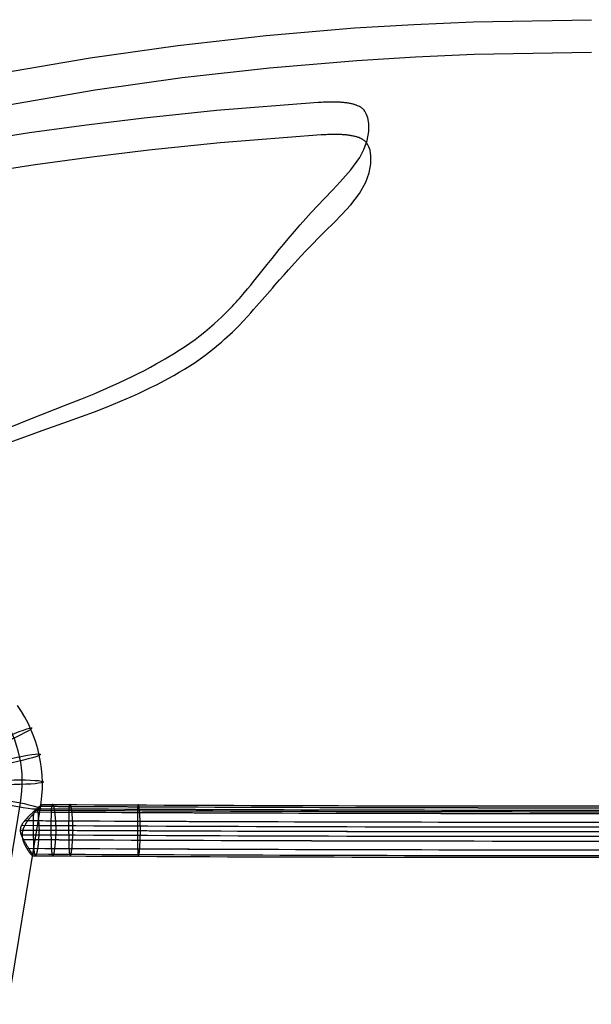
# Model space of a CAD drawing. Extents: x 1856 to 2414, y 2663 to 3200.
# Tile 3 of 8: x 1979 to 2135, y 2931 to 3200. Entities that reach past the tile are written whole.
import ezdxf

# ---------------------------------------------------------------- set-up
doc = ezdxf.new("R2010")
doc.units = 0
doc.layers.add('CAPA_01', color=12, linetype='CONTINUOUS')
doc.layers.add('METAL', color=6, linetype='CONTINUOUS')

msp = doc.modelspace()

# ---------------------------------------------------------------- linework, layer by layer
at = {"layer": 'CAPA_01'}
for points in [[(1974.81, 3185.04, 792.61), (1998.64, 3189.17, 792.39), (2022.58, 3192.57, 792.23), (2046.61, 3195.28, 792.12), (2070.72, 3197.31, 792.04), (2086.82, 3198.29, 792), (2102.97, 3199, 791.98), (2135.26, 3199.56, 791.96)], [(1976.47, 3176.34, 794.17), (2000.03, 3180.41, 793.97), (2023.71, 3183.78, 793.81), (2047.49, 3186.46, 793.7), (2071.35, 3188.47, 793.63), (2087.28, 3189.45, 793.59), (2103.28, 3190.14, 793.57), (2135.26, 3190.7, 793.55)], [(1972.79, 3086.93, 434.97), (1981.8, 3090.58, 436.51), (1992.59, 3094.79, 438.61), (1996.17, 3096.21, 439.41), (1999.73, 3097.67, 440.27), (2003.24, 3099.16, 441.2), (2006.7, 3100.71, 442.22), (2008.41, 3101.51, 442.77), (2010.11, 3102.33, 443.35), (2011.78, 3103.16, 443.95), (2013.44, 3104.01, 444.58), (2015.08, 3104.88, 445.25), (2016.7, 3105.77, 445.94), (2019.08, 3107.13, 447.05), (2019.86, 3107.6, 447.43), (2021.4, 3108.53, 448.23), (2022.92, 3109.49, 449.07), (2024.4, 3110.46, 449.94), (2025.85, 3111.46, 450.86), (2027.26, 3112.47, 451.82), (2028.63, 3113.5, 452.83), (2029.95, 3114.55, 453.89), (2031.23, 3115.61, 455), (2032.46, 3116.68, 456.15), (2033.64, 3117.77, 457.35), (2034.47, 3118.55, 458.25), (2035.28, 3119.36, 459.2), (2037.42, 3121.51, 461.84), (2037.94, 3122.04, 462.53), (2038.44, 3122.58, 463.22), (2038.92, 3123.11, 463.93), (2039.39, 3123.64, 464.65), (2040.29, 3124.7, 466.12), (2041.58, 3126.25, 468.39), (2042.41, 3127.26, 469.93), (2043.2, 3128.24, 471.49), (2043.98, 3129.21, 473.07), (2045.47, 3131.07, 476.3), (2046.9, 3132.84, 479.59), (2048.28, 3134.53, 482.96), (2048.94, 3135.35, 484.66), (2050.21, 3136.91, 488.1), (2051.44, 3138.41, 491.61), (2052.62, 3139.82, 495.14), (2054.32, 3141.82, 500.55), (2055.93, 3143.68, 506.03), (2057.45, 3145.4, 511.58), (2058.89, 3147, 517.19), (2060.72, 3148.96, 524.76), (2062.42, 3150.76, 532.39), (2064.75, 3153.19, 543.91), (2066.82, 3155.36, 555.43), (2069.72, 3158.62, 574.41), (2072.12, 3162.01, 594.56), (2073.24, 3164.17, 607.04), (2074.13, 3166.65, 621.05), (2074.57, 3169.12, 634.85), (2074.57, 3171.28, 646.8), (2074.3, 3172.8, 655.29), (2074, 3173.71, 660.36), (2073.72, 3174.3, 663.74), (2073.54, 3174.6, 665.43), (2073.31, 3174.89, 667.11), (2073.03, 3175.18, 668.78), (2072.87, 3175.32, 669.61), (2072.69, 3175.46, 670.44), (2072.5, 3175.6, 671.27), (2072.28, 3175.73, 672.1), (2072.05, 3175.87, 672.92), (2071.79, 3176, 673.73), (2071.51, 3176.12, 674.54), (2071.36, 3176.19, 674.94), (2071.2, 3176.25, 675.33), (2071.04, 3176.31, 675.73), (2070.87, 3176.37, 676.12), (2070.68, 3176.42, 676.51), (2070.49, 3176.48, 676.89), (2070.29, 3176.54, 677.28), (2070.08, 3176.59, 677.66), (2069.86, 3176.64, 678.03), (2069.63, 3176.69, 678.4), (2069.39, 3176.74, 678.77), (2069.14, 3176.79, 679.12), (2068.88, 3176.83, 679.47), (2068.6, 3176.87, 679.81), (2068.46, 3176.89, 679.98), (2068.32, 3176.91, 680.14), (2068.17, 3176.93, 680.31), (2068.02, 3176.95, 680.47), (2067.87, 3176.96, 680.62), (2067.71, 3176.98, 680.78), (2067.55, 3176.99, 680.93), (2067.39, 3177.01, 681.08), (2067.22, 3177.02, 681.23), (2067.04, 3177.04, 681.37), (2066.87, 3177.05, 681.51), (2066.69, 3177.06, 681.65), (2066.51, 3177.07, 681.78), (2066.33, 3177.08, 681.91), (2066.14, 3177.08, 682.04), (2065.96, 3177.09, 682.16), (2065.77, 3177.1, 682.28), (2065.57, 3177.1, 682.39), (2065.38, 3177.11, 682.5), (2065.18, 3177.11, 682.6), (2064.98, 3177.11, 682.7), (2064.77, 3177.11, 682.8), (2064.56, 3177.11, 682.89), (2064.35, 3177.11, 682.98), (2064.14, 3177.11, 683.07), (2063.93, 3177.11, 683.15), (2063.72, 3177.1, 683.22), (2063.5, 3177.1, 683.29), (2063.28, 3177.09, 683.36), (2063.07, 3177.08, 683.42), (2062.85, 3177.08, 683.48), (2062.62, 3177.07, 683.53), (2062.18, 3177.05, 683.63), (2061.73, 3177.02, 683.71), (2060.82, 3176.97, 683.84), (2033.07, 3174.8, 687.71), (2013.37, 3172.76, 690.82), (1997.69, 3170.85, 693.6), (1982.13, 3168.69, 696.65), (1966.67, 3166.29, 699.97)], [(1974.86, 3083.74, 443.35), (1985.62, 3087.63, 445.05), (1992.76, 3090.16, 446.33), (1996.32, 3091.45, 447.04), (1999.86, 3092.77, 447.82), (2003.35, 3094.12, 448.66), (2006.79, 3095.53, 449.58), (2010.19, 3096.99, 450.6), (2011.85, 3097.75, 451.14), (2013.5, 3098.52, 451.71), (2015.13, 3099.31, 452.31), (2016.75, 3100.12, 452.95), (2019.12, 3101.36, 453.95), (2019.9, 3101.78, 454.3), (2021.44, 3102.63, 455.02), (2022.95, 3103.5, 455.78), (2024.42, 3104.38, 456.58), (2025.87, 3105.29, 457.41), (2027.27, 3106.21, 458.29), (2028.64, 3107.15, 459.21), (2029.96, 3108.1, 460.17), (2031.23, 3109.07, 461.18), (2032.46, 3110.04, 462.23), (2033.64, 3111.03, 463.32), (2034.47, 3111.74, 464.13), (2035.28, 3112.48, 465), (2037.42, 3114.44, 467.41), (2037.93, 3114.92, 468.03), (2038.43, 3115.41, 468.66), (2038.92, 3115.89, 469.31), (2039.39, 3116.37, 469.96), (2040.29, 3117.34, 471.31), (2041.59, 3118.76, 473.37), (2042.42, 3119.68, 474.79), (2043.22, 3120.59, 476.23), (2044, 3121.48, 477.69), (2045.5, 3123.2, 480.67), (2046.95, 3124.85, 483.73), (2048.33, 3126.43, 486.87), (2049, 3127.19, 488.47), (2050.29, 3128.66, 491.7), (2051.54, 3130.08, 495.02), (2052.74, 3131.42, 498.36), (2054.46, 3133.33, 503.51), (2056.1, 3135.1, 508.76), (2057.65, 3136.76, 514.1), (2059.13, 3138.3, 519.51), (2060.99, 3140.21, 526.85), (2062.72, 3141.97, 534.29), (2065.11, 3144.35, 545.59), (2067.23, 3146.5, 556.95), (2069.66, 3149.12, 572.08), (2072.06, 3152.22, 590.58), (2073.79, 3155.32, 608.55), (2074.7, 3157.8, 622.6), (2075.17, 3160.28, 636.43), (2075.18, 3162.44, 648.4), (2074.92, 3163.97, 656.9), (2074.63, 3164.88, 661.98), (2074.35, 3165.47, 665.36), (2074.17, 3165.77, 667.04), (2073.95, 3166.06, 668.73), (2073.67, 3166.35, 670.4), (2073.51, 3166.49, 671.23), (2073.34, 3166.63, 672.06), (2073.14, 3166.77, 672.89), (2072.93, 3166.9, 673.72), (2072.7, 3167.04, 674.54), (2072.45, 3167.17, 675.35), (2072.17, 3167.3, 676.16), (2071.86, 3167.42, 676.96), (2071.7, 3167.48, 677.35), (2071.53, 3167.54, 677.74), (2071.35, 3167.6, 678.13), (2071.16, 3167.65, 678.52), (2070.96, 3167.71, 678.9), (2070.76, 3167.76, 679.28), (2070.54, 3167.81, 679.65), (2070.31, 3167.87, 680.02), (2070.07, 3167.91, 680.39), (2069.82, 3167.96, 680.74), (2069.56, 3168, 681.09), (2069.29, 3168.05, 681.43), (2069.15, 3168.07, 681.6), (2069.01, 3168.08, 681.77), (2068.86, 3168.1, 681.93), (2068.71, 3168.12, 682.09), (2068.56, 3168.14, 682.24), (2068.41, 3168.15, 682.4), (2068.25, 3168.17, 682.55), (2068.09, 3168.18, 682.7), (2067.92, 3168.2, 682.85), (2067.75, 3168.21, 682.99), (2067.57, 3168.22, 683.13), (2067.4, 3168.23, 683.27), (2067.22, 3168.24, 683.4), (2067.04, 3168.25, 683.53), (2066.86, 3168.26, 683.66), (2066.67, 3168.27, 683.78), (2066.48, 3168.27, 683.9), (2066.29, 3168.28, 684.01), (2066.1, 3168.28, 684.12), (2065.9, 3168.29, 684.22), (2065.7, 3168.29, 684.32), (2065.5, 3168.29, 684.42), (2065.29, 3168.29, 684.51), (2065.09, 3168.29, 684.6), (2064.88, 3168.29, 684.69), (2064.67, 3168.28, 684.77), (2064.45, 3168.28, 684.84), (2064.24, 3168.28, 684.91), (2064.03, 3168.27, 684.98), (2063.81, 3168.26, 685.04), (2063.59, 3168.25, 685.09), (2063.37, 3168.25, 685.15), (2062.93, 3168.23, 685.24), (2062.49, 3168.2, 685.33), (2061.59, 3168.15, 685.46), (2034.13, 3166.01, 689.32), (2014.63, 3164, 692.43), (1999.12, 3162.11, 695.2), (1983.74, 3159.98, 698.24), (1968.44, 3157.61, 701.55)]]:
    msp.add_polyline3d(points, dxfattribs=at)
at = {"layer": 'METAL'}
for p, q in [((1938.53, 2734.88, 436.83), (1979.69, 2986.18, 416.91)), ((1943.9, 2733.02, 427.05), (1985.07, 2984.42, 407.11))]:
    msp.add_line(p, q, dxfattribs=at)
for points in [[(1989.42, 2978.75, 416.16), (1989.42, 2978.9, 416.16), (1989.41, 2979.06, 416.16), (1989.41, 2979.22, 416.15), (1989.4, 2979.38, 416.14), (1989.39, 2979.54, 416.12), (1989.39, 2979.7, 416.1), (1989.38, 2979.86, 416.07), (1989.37, 2980.02, 416.05), (1989.37, 2980.19, 416.01), (1989.36, 2980.35, 415.98), (1989.35, 2980.51, 415.94), (1989.34, 2980.68, 415.89), (1989.33, 2980.84, 415.84), (1989.32, 2981, 415.79), (1989.31, 2981.16, 415.73), (1989.3, 2981.33, 415.67), (1989.29, 2981.49, 415.61), (1989.27, 2981.65, 415.54), (1989.26, 2981.81, 415.46), (1989.25, 2981.96, 415.38), (1989.23, 2982.12, 415.3), (1989.22, 2982.27, 415.21), (1989.21, 2982.43, 415.12), (1989.19, 2982.58, 415.03), (1989.18, 2982.73, 414.93), (1989.16, 2982.87, 414.82), (1989.15, 2983.02, 414.71), (1989.13, 2983.16, 414.6), (1989.12, 2983.3, 414.49), (1989.1, 2983.44, 414.37), (1989.09, 2983.57, 414.25), (1989.07, 2983.7, 414.12), (1989.06, 2983.83, 413.99), (1989.04, 2983.95, 413.86), (1989.02, 2984.07, 413.72), (1989, 2984.19, 413.59), (1988.99, 2984.3, 413.44), (1988.97, 2984.41, 413.3), (1988.95, 2984.51, 413.15), (1988.93, 2984.61, 413.01), (1988.91, 2984.71, 412.86), (1988.89, 2984.8, 412.7), (1988.86, 2984.89, 412.55), (1988.84, 2984.97, 412.39), (1988.82, 2985.05, 412.24), (1988.8, 2985.12, 412.08), (1988.78, 2985.19, 411.92), (1988.76, 2985.26, 411.76), (1988.73, 2985.32, 411.6), (1988.71, 2985.38, 411.43), (1988.69, 2985.43, 411.27), (1988.67, 2985.48, 411.11), (1988.65, 2985.52, 410.95), (1988.63, 2985.56, 410.78), (1988.61, 2985.6, 410.62), (1988.59, 2985.63, 410.46), (1988.57, 2985.66, 410.3), (1988.55, 2985.68, 410.14), (1988.53, 2985.7, 409.98), (1988.51, 2985.72, 409.82), (1988.49, 2985.73, 409.66), (1988.47, 2985.74, 409.5), (1988.45, 2985.75, 409.35), (1988.43, 2985.75, 409.19), (1988.42, 2985.75, 409.04), (1988.4, 2985.74, 408.88), (1988.38, 2985.73, 408.72), (1988.37, 2985.72, 408.57), (1988.35, 2985.7, 408.41), (1988.33, 2985.68, 408.25), (1988.32, 2985.66, 408.09), (1988.3, 2985.63, 407.93), (1988.28, 2985.6, 407.76), (1988.27, 2985.56, 407.6), (1988.25, 2985.52, 407.44), (1988.24, 2985.48, 407.28), (1988.22, 2985.43, 407.11), (1988.21, 2985.38, 406.95), (1988.2, 2985.32, 406.79), (1988.18, 2985.26, 406.63), (1988.17, 2985.19, 406.47), (1988.16, 2985.12, 406.31), (1988.14, 2985.05, 406.15), (1988.13, 2984.97, 405.99), (1988.12, 2984.88, 405.84), (1988.11, 2984.8, 405.69), (1988.1, 2984.7, 405.53), (1988.09, 2984.61, 405.38), (1988.08, 2984.51, 405.24), (1988.07, 2984.4, 405.09), (1988.06, 2984.3, 404.95), (1988.06, 2984.18, 404.81), (1988.05, 2984.07, 404.67), (1988.05, 2983.95, 404.53), (1988.04, 2983.83, 404.4), (1988.04, 2983.7, 404.27), (1988.04, 2983.57, 404.15), (1988.04, 2983.44, 404.02), (1988.03, 2983.31, 403.91), (1988.03, 2983.17, 403.79), (1988.03, 2983.03, 403.68), (1988.03, 2982.88, 403.57), (1988.03, 2982.74, 403.47), (1988.02, 2982.59, 403.37), (1988.02, 2982.44, 403.27), (1988.02, 2982.28, 403.18), (1988.02, 2982.13, 403.1), (1988.01, 2981.97, 403.01), (1988.01, 2981.81, 402.94), (1988.01, 2981.66, 402.86), (1988, 2981.49, 402.79), (1988, 2981.33, 402.73), (1988, 2981.17, 402.66), (1987.99, 2981.01, 402.61), (1987.99, 2980.84, 402.55), (1987.99, 2980.68, 402.51), (1987.99, 2980.52, 402.46), (1987.99, 2980.35, 402.42), (1987.99, 2980.19, 402.39), (1987.99, 2980.03, 402.35), (1987.99, 2979.87, 402.33), (1987.99, 2979.7, 402.3), (1987.99, 2979.54, 402.28), (1987.99, 2979.38, 402.27), (1987.99, 2979.22, 402.25), (1987.99, 2979.07, 402.25), (1988, 2978.91, 402.24), (1988, 2978.75, 402.24), (1988, 2978.6, 402.24), (1988, 2978.44, 402.25), (1988, 2978.28, 402.26), (1988, 2978.12, 402.27), (1988, 2977.96, 402.28), (1988.01, 2977.8, 402.31), (1988.01, 2977.64, 402.33), (1988.01, 2977.48, 402.36), (1988.01, 2977.32, 402.39), (1988.01, 2977.15, 402.43), (1988.01, 2976.99, 402.47), (1988.02, 2976.83, 402.51), (1988.02, 2976.66, 402.56), (1988.02, 2976.5, 402.61), (1988.02, 2976.34, 402.67), (1988.03, 2976.18, 402.73), (1988.03, 2976.01, 402.8), (1988.03, 2975.85, 402.87), (1988.04, 2975.69, 402.94), (1988.04, 2975.54, 403.02), (1988.05, 2975.38, 403.1), (1988.05, 2975.23, 403.19), (1988.06, 2975.07, 403.28), (1988.06, 2974.92, 403.38), (1988.07, 2974.77, 403.48), (1988.07, 2974.63, 403.58), (1988.08, 2974.48, 403.69), (1988.09, 2974.34, 403.8), (1988.09, 2974.2, 403.92), (1988.1, 2974.06, 404.03), (1988.11, 2973.93, 404.16), (1988.12, 2973.8, 404.28), (1988.12, 2973.68, 404.41), (1988.13, 2973.55, 404.54), (1988.14, 2973.43, 404.68), (1988.15, 2973.32, 404.82), (1988.16, 2973.21, 404.96), (1988.17, 2973.1, 405.1), (1988.18, 2972.99, 405.25), (1988.19, 2972.89, 405.4), (1988.2, 2972.8, 405.55), (1988.21, 2972.7, 405.7), (1988.23, 2972.62, 405.85), (1988.24, 2972.53, 406.01), (1988.25, 2972.45, 406.17), (1988.26, 2972.38, 406.32), (1988.28, 2972.31, 406.48), (1988.29, 2972.24, 406.64), (1988.3, 2972.18, 406.8), (1988.32, 2972.12, 406.97), (1988.33, 2972.07, 407.13), (1988.34, 2972.02, 407.29), (1988.36, 2971.98, 407.45), (1988.37, 2971.94, 407.62), (1988.39, 2971.9, 407.78), (1988.4, 2971.87, 407.94), (1988.41, 2971.84, 408.1), (1988.43, 2971.82, 408.26), (1988.44, 2971.8, 408.42), (1988.46, 2971.78, 408.58), (1988.47, 2971.77, 408.74), (1988.48, 2971.76, 408.9), (1988.5, 2971.75, 409.05), (1988.51, 2971.75, 409.21), (1988.53, 2971.75, 409.36), (1988.54, 2971.76, 409.52), (1988.56, 2971.77, 409.67), (1988.58, 2971.78, 409.83), (1988.59, 2971.79, 409.99), (1988.61, 2971.81, 410.15), (1988.63, 2971.84, 410.31), (1988.64, 2971.87, 410.47), (1988.66, 2971.9, 410.64), (1988.68, 2971.94, 410.8), (1988.7, 2971.98, 410.96), (1988.71, 2972.02, 411.12), (1988.73, 2972.07, 411.29), (1988.75, 2972.12, 411.45), (1988.77, 2972.18, 411.61), (1988.78, 2972.24, 411.77), (1988.8, 2972.31, 411.93), (1988.82, 2972.38, 412.09), (1988.84, 2972.45, 412.25), (1988.86, 2972.53, 412.4), (1988.87, 2972.62, 412.56), (1988.89, 2972.7, 412.71), (1988.91, 2972.8, 412.87), (1988.93, 2972.89, 413.02), (1988.94, 2972.99, 413.16), (1988.96, 2973.1, 413.31), (1988.98, 2973.2, 413.45), (1989, 2973.32, 413.59), (1989.01, 2973.43, 413.73), (1989.03, 2973.55, 413.87), (1989.05, 2973.67, 414), (1989.06, 2973.8, 414.13), (1989.08, 2973.93, 414.26), (1989.1, 2974.06, 414.38), (1989.11, 2974.2, 414.5), (1989.13, 2974.34, 414.61), (1989.14, 2974.48, 414.72), (1989.16, 2974.62, 414.83), (1989.17, 2974.77, 414.93), (1989.19, 2974.92, 415.03), (1989.2, 2975.07, 415.13), (1989.21, 2975.22, 415.22), (1989.23, 2975.38, 415.31), (1989.24, 2975.53, 415.39), (1989.25, 2975.69, 415.47), (1989.26, 2975.85, 415.54), (1989.28, 2976.01, 415.61), (1989.29, 2976.17, 415.68), (1989.3, 2976.33, 415.74), (1989.31, 2976.5, 415.8), (1989.32, 2976.66, 415.85), (1989.33, 2976.82, 415.9), (1989.34, 2976.99, 415.94), (1989.35, 2977.15, 415.98), (1989.36, 2977.31, 416.02), (1989.36, 2977.48, 416.05), (1989.37, 2977.64, 416.08), (1989.38, 2977.8, 416.1), (1989.39, 2977.96, 416.12), (1989.4, 2978.12, 416.14), (1989.4, 2978.28, 416.15), (1989.41, 2978.44, 416.16), (1989.42, 2978.59, 416.16)], [(1994.01, 2978.72, 415.79), (1994.01, 2978.88, 415.79), (1994, 2979.04, 415.78), (1994, 2979.19, 415.78), (1993.99, 2979.35, 415.76), (1993.99, 2979.51, 415.75), (1993.98, 2979.67, 415.73), (1993.97, 2979.84, 415.7), (1993.97, 2980, 415.67), (1993.96, 2980.16, 415.64), (1993.96, 2980.33, 415.61), (1993.95, 2980.49, 415.57), (1993.94, 2980.65, 415.52), (1993.93, 2980.82, 415.47), (1993.92, 2980.98, 415.42), (1993.91, 2981.14, 415.36), (1993.9, 2981.3, 415.3), (1993.89, 2981.46, 415.23), (1993.88, 2981.62, 415.16), (1993.87, 2981.78, 415.09), (1993.86, 2981.94, 415.01), (1993.85, 2982.1, 414.93), (1993.84, 2982.25, 414.84), (1993.83, 2982.4, 414.75), (1993.81, 2982.56, 414.65), (1993.8, 2982.7, 414.55), (1993.79, 2982.85, 414.45), (1993.78, 2983, 414.34), (1993.76, 2983.14, 414.23), (1993.75, 2983.28, 414.12), (1993.74, 2983.41, 414), (1993.73, 2983.55, 413.87), (1993.71, 2983.68, 413.75), (1993.7, 2983.8, 413.62), (1993.69, 2983.93, 413.49), (1993.67, 2984.05, 413.35), (1993.66, 2984.16, 413.21), (1993.64, 2984.27, 413.07), (1993.63, 2984.38, 412.93), (1993.61, 2984.49, 412.78), (1993.59, 2984.59, 412.63), (1993.57, 2984.68, 412.48), (1993.56, 2984.77, 412.33), (1993.54, 2984.86, 412.18), (1993.52, 2984.94, 412.02), (1993.5, 2985.02, 411.86), (1993.48, 2985.1, 411.71), (1993.47, 2985.17, 411.55), (1993.45, 2985.23, 411.39), (1993.43, 2985.3, 411.22), (1993.41, 2985.35, 411.06), (1993.39, 2985.41, 410.9), (1993.37, 2985.46, 410.74), (1993.35, 2985.5, 410.57), (1993.34, 2985.54, 410.41), (1993.32, 2985.58, 410.25), (1993.3, 2985.61, 410.09), (1993.29, 2985.64, 409.93), (1993.27, 2985.66, 409.77), (1993.25, 2985.68, 409.61), (1993.24, 2985.7, 409.45), (1993.22, 2985.71, 409.29), (1993.2, 2985.72, 409.13), (1993.19, 2985.72, 408.97), (1993.17, 2985.72, 408.82), (1993.16, 2985.72, 408.67), (1993.15, 2985.72, 408.51), (1993.13, 2985.71, 408.35), (1993.12, 2985.7, 408.19), (1993.1, 2985.68, 408.04), (1993.09, 2985.66, 407.88), (1993.08, 2985.64, 407.71), (1993.06, 2985.61, 407.55), (1993.05, 2985.58, 407.39), (1993.04, 2985.54, 407.23), (1993.02, 2985.5, 407.07), (1993.01, 2985.45, 406.9), (1993, 2985.41, 406.74), (1992.99, 2985.35, 406.58), (1992.98, 2985.3, 406.42), (1992.96, 2985.23, 406.26), (1992.95, 2985.17, 406.1), (1992.94, 2985.1, 405.94), (1992.93, 2985.02, 405.78), (1992.92, 2984.94, 405.62), (1992.91, 2984.86, 405.47), (1992.9, 2984.77, 405.31), (1992.9, 2984.68, 405.16), (1992.89, 2984.58, 405.01), (1992.88, 2984.48, 404.86), (1992.87, 2984.38, 404.72), (1992.87, 2984.27, 404.57), (1992.86, 2984.16, 404.43), (1992.86, 2984.05, 404.29), (1992.85, 2983.93, 404.16), (1992.85, 2983.8, 404.03), (1992.85, 2983.68, 403.9), (1992.85, 2983.55, 403.77), (1992.85, 2983.42, 403.65), (1992.85, 2983.28, 403.53), (1992.85, 2983.14, 403.42), (1992.85, 2983, 403.31), (1992.85, 2982.86, 403.2), (1992.85, 2982.71, 403.1), (1992.84, 2982.57, 403), (1992.84, 2982.41, 402.9), (1992.84, 2982.26, 402.81), (1992.84, 2982.11, 402.72), (1992.84, 2981.95, 402.64), (1992.83, 2981.79, 402.56), (1992.83, 2981.63, 402.49), (1992.83, 2981.47, 402.42), (1992.82, 2981.31, 402.35), (1992.82, 2981.15, 402.29), (1992.82, 2980.99, 402.23), (1992.82, 2980.82, 402.18), (1992.81, 2980.66, 402.13), (1992.81, 2980.49, 402.09), (1992.81, 2980.33, 402.05), (1992.81, 2980.17, 402.01), (1992.81, 2980.01, 401.98), (1992.81, 2979.84, 401.95), (1992.81, 2979.68, 401.93), (1992.81, 2979.52, 401.91), (1992.81, 2979.36, 401.89), (1992.81, 2979.2, 401.88), (1992.82, 2979.04, 401.87), (1992.82, 2978.89, 401.87), (1992.82, 2978.73, 401.87), (1992.82, 2978.58, 401.87), (1992.82, 2978.42, 401.87), (1992.82, 2978.26, 401.88), (1992.82, 2978.1, 401.9), (1992.82, 2977.94, 401.91), (1992.83, 2977.78, 401.93), (1992.83, 2977.62, 401.96), (1992.83, 2977.46, 401.98), (1992.83, 2977.29, 402.02), (1992.83, 2977.13, 402.05), (1992.83, 2976.97, 402.09), (1992.83, 2976.8, 402.14), (1992.84, 2976.64, 402.19), (1992.84, 2976.48, 402.24), (1992.84, 2976.31, 402.3), (1992.84, 2976.15, 402.36), (1992.85, 2975.99, 402.42), (1992.85, 2975.83, 402.49), (1992.85, 2975.67, 402.57), (1992.85, 2975.51, 402.65), (1992.86, 2975.36, 402.73), (1992.86, 2975.2, 402.82), (1992.87, 2975.05, 402.91), (1992.87, 2974.9, 403), (1992.88, 2974.75, 403.1), (1992.88, 2974.6, 403.21), (1992.89, 2974.46, 403.32), (1992.89, 2974.32, 403.43), (1992.9, 2974.18, 403.54), (1992.9, 2974.04, 403.66), (1992.91, 2973.91, 403.78), (1992.92, 2973.78, 403.91), (1992.92, 2973.65, 404.04), (1992.93, 2973.53, 404.17), (1992.94, 2973.41, 404.31), (1992.95, 2973.29, 404.44), (1992.95, 2973.18, 404.59), (1992.96, 2973.07, 404.73), (1992.97, 2972.97, 404.88), (1992.98, 2972.87, 405.02), (1992.99, 2972.77, 405.17), (1993, 2972.68, 405.33), (1993.01, 2972.59, 405.48), (1993.02, 2972.51, 405.64), (1993.03, 2972.43, 405.79), (1993.04, 2972.36, 405.95), (1993.05, 2972.29, 406.11), (1993.06, 2972.22, 406.27), (1993.07, 2972.16, 406.43), (1993.08, 2972.1, 406.59), (1993.1, 2972.05, 406.76), (1993.11, 2972, 406.92), (1993.12, 2971.95, 407.08), (1993.13, 2971.91, 407.24), (1993.14, 2971.88, 407.41), (1993.15, 2971.84, 407.57), (1993.17, 2971.82, 407.73), (1993.18, 2971.79, 407.89), (1993.19, 2971.77, 408.05), (1993.2, 2971.76, 408.21), (1993.21, 2971.74, 408.37), (1993.22, 2971.73, 408.52), (1993.24, 2971.73, 408.68), (1993.25, 2971.73, 408.83), (1993.26, 2971.73, 408.99), (1993.27, 2971.73, 409.14), (1993.29, 2971.74, 409.3), (1993.3, 2971.76, 409.46), (1993.31, 2971.77, 409.62), (1993.33, 2971.79, 409.78), (1993.34, 2971.82, 409.94), (1993.36, 2971.84, 410.1), (1993.37, 2971.88, 410.26), (1993.39, 2971.91, 410.43), (1993.4, 2971.95, 410.59), (1993.41, 2972, 410.75), (1993.43, 2972.05, 410.91), (1993.44, 2972.1, 411.07), (1993.46, 2972.16, 411.24), (1993.47, 2972.22, 411.4), (1993.49, 2972.28, 411.56), (1993.5, 2972.35, 411.72), (1993.52, 2972.43, 411.88), (1993.53, 2972.51, 412.03), (1993.55, 2972.59, 412.19), (1993.56, 2972.68, 412.34), (1993.58, 2972.77, 412.49), (1993.59, 2972.87, 412.64), (1993.61, 2972.97, 412.79), (1993.62, 2973.07, 412.94), (1993.64, 2973.18, 413.08), (1993.65, 2973.29, 413.22), (1993.67, 2973.41, 413.36), (1993.68, 2973.53, 413.5), (1993.69, 2973.65, 413.63), (1993.71, 2973.78, 413.76), (1993.72, 2973.91, 413.88), (1993.74, 2974.04, 414), (1993.75, 2974.18, 414.12), (1993.76, 2974.31, 414.24), (1993.77, 2974.46, 414.35), (1993.79, 2974.6, 414.46), (1993.8, 2974.75, 414.56), (1993.81, 2974.9, 414.66), (1993.82, 2975.05, 414.76), (1993.83, 2975.2, 414.85), (1993.84, 2975.35, 414.93), (1993.86, 2975.51, 415.02), (1993.87, 2975.67, 415.1), (1993.88, 2975.83, 415.17), (1993.89, 2975.99, 415.24), (1993.9, 2976.15, 415.31), (1993.9, 2976.31, 415.37), (1993.91, 2976.47, 415.42), (1993.92, 2976.64, 415.48), (1993.93, 2976.8, 415.52), (1993.94, 2976.96, 415.57), (1993.95, 2977.13, 415.61), (1993.95, 2977.29, 415.64), (1993.96, 2977.45, 415.68), (1993.97, 2977.61, 415.7), (1993.97, 2977.78, 415.73), (1993.98, 2977.94, 415.75), (1993.99, 2978.1, 415.76), (1993.99, 2978.25, 415.78), (1994, 2978.41, 415.78), (1994.01, 2978.57, 415.79)], [(2012.37, 2978.64, 414.42), (2012.37, 2978.79, 414.42), (2012.36, 2978.95, 414.41), (2012.36, 2979.11, 414.4), (2012.36, 2979.27, 414.39), (2012.35, 2979.43, 414.37), (2012.35, 2979.59, 414.35), (2012.35, 2979.75, 414.33), (2012.34, 2979.91, 414.3), (2012.34, 2980.07, 414.27), (2012.33, 2980.24, 414.23), (2012.33, 2980.4, 414.19), (2012.32, 2980.56, 414.15), (2012.32, 2980.73, 414.1), (2012.31, 2980.89, 414.05), (2012.3, 2981.05, 413.99), (2012.3, 2981.21, 413.93), (2012.29, 2981.38, 413.86), (2012.28, 2981.54, 413.79), (2012.27, 2981.69, 413.72), (2012.27, 2981.85, 413.64), (2012.26, 2982.01, 413.55), (2012.25, 2982.16, 413.47), (2012.24, 2982.32, 413.38), (2012.24, 2982.47, 413.28), (2012.23, 2982.62, 413.18), (2012.22, 2982.76, 413.08), (2012.21, 2982.91, 412.97), (2012.2, 2983.05, 412.86), (2012.19, 2983.19, 412.74), (2012.19, 2983.32, 412.62), (2012.18, 2983.46, 412.5), (2012.17, 2983.59, 412.38), (2012.16, 2983.71, 412.25), (2012.15, 2983.84, 412.11), (2012.14, 2983.96, 411.98), (2012.13, 2984.07, 411.84), (2012.12, 2984.19, 411.7), (2012.11, 2984.29, 411.56), (2012.1, 2984.4, 411.41), (2012.09, 2984.5, 411.26), (2012.07, 2984.59, 411.11), (2012.06, 2984.69, 410.96), (2012.05, 2984.77, 410.8), (2012.04, 2984.86, 410.65), (2012.02, 2984.94, 410.49), (2012.01, 2985.01, 410.33), (2012, 2985.08, 410.17), (2011.99, 2985.15, 410.01), (2011.97, 2985.21, 409.85), (2011.96, 2985.27, 409.69), (2011.95, 2985.32, 409.53), (2011.94, 2985.37, 409.36), (2011.92, 2985.41, 409.2), (2011.91, 2985.45, 409.04), (2011.9, 2985.49, 408.88), (2011.89, 2985.52, 408.72), (2011.88, 2985.55, 408.55), (2011.86, 2985.57, 408.39), (2011.85, 2985.59, 408.23), (2011.84, 2985.61, 408.07), (2011.83, 2985.62, 407.92), (2011.82, 2985.63, 407.76), (2011.81, 2985.63, 407.6), (2011.8, 2985.64, 407.45), (2011.79, 2985.63, 407.29), (2011.78, 2985.63, 407.14), (2011.77, 2985.62, 406.98), (2011.76, 2985.61, 406.82), (2011.75, 2985.59, 406.66), (2011.74, 2985.57, 406.5), (2011.73, 2985.55, 406.34), (2011.72, 2985.52, 406.18), (2011.71, 2985.49, 406.02), (2011.71, 2985.45, 405.86), (2011.7, 2985.41, 405.69), (2011.69, 2985.37, 405.53), (2011.68, 2985.32, 405.37), (2011.67, 2985.26, 405.21), (2011.66, 2985.21, 405.05), (2011.66, 2985.15, 404.88), (2011.65, 2985.08, 404.72), (2011.64, 2985.01, 404.56), (2011.63, 2984.93, 404.41), (2011.63, 2984.86, 404.25), (2011.62, 2984.77, 404.09), (2011.62, 2984.68, 403.94), (2011.61, 2984.59, 403.79), (2011.61, 2984.5, 403.64), (2011.6, 2984.4, 403.49), (2011.6, 2984.29, 403.34), (2011.59, 2984.18, 403.2), (2011.59, 2984.07, 403.06), (2011.59, 2983.96, 402.92), (2011.58, 2983.84, 402.79), (2011.58, 2983.72, 402.65), (2011.59, 2983.59, 402.53), (2011.59, 2983.46, 402.4), (2011.59, 2983.33, 402.28), (2011.59, 2983.19, 402.16), (2011.59, 2983.06, 402.04), (2011.59, 2982.91, 401.93), (2011.59, 2982.77, 401.83), (2011.59, 2982.63, 401.72), (2011.59, 2982.48, 401.62), (2011.59, 2982.33, 401.53), (2011.59, 2982.17, 401.44), (2011.59, 2982.02, 401.35), (2011.58, 2981.86, 401.27), (2011.58, 2981.7, 401.19), (2011.58, 2981.54, 401.12), (2011.58, 2981.38, 401.05), (2011.57, 2981.22, 400.98), (2011.57, 2981.06, 400.92), (2011.57, 2980.9, 400.86), (2011.57, 2980.73, 400.81), (2011.56, 2980.57, 400.76), (2011.56, 2980.41, 400.72), (2011.56, 2980.24, 400.68), (2011.56, 2980.08, 400.64), (2011.56, 2979.92, 400.61), (2011.56, 2979.75, 400.58), (2011.56, 2979.59, 400.56), (2011.56, 2979.43, 400.54), (2011.56, 2979.27, 400.52), (2011.56, 2979.11, 400.51), (2011.56, 2978.96, 400.5), (2011.57, 2978.8, 400.5), (2011.57, 2978.64, 400.49), (2011.57, 2978.49, 400.5), (2011.57, 2978.33, 400.5), (2011.57, 2978.17, 400.51), (2011.57, 2978.01, 400.52), (2011.57, 2977.85, 400.54), (2011.57, 2977.69, 400.56), (2011.57, 2977.53, 400.58), (2011.57, 2977.37, 400.61), (2011.57, 2977.21, 400.64), (2011.57, 2977.04, 400.68), (2011.57, 2976.88, 400.72), (2011.57, 2976.72, 400.77), (2011.58, 2976.55, 400.81), (2011.58, 2976.39, 400.87), (2011.58, 2976.23, 400.92), (2011.58, 2976.06, 400.99), (2011.58, 2975.9, 401.05), (2011.58, 2975.74, 401.12), (2011.58, 2975.58, 401.2), (2011.59, 2975.43, 401.27), (2011.59, 2975.27, 401.36), (2011.59, 2975.11, 401.45), (2011.6, 2974.96, 401.54), (2011.6, 2974.81, 401.63), (2011.6, 2974.66, 401.73), (2011.6, 2974.51, 401.84), (2011.61, 2974.37, 401.94), (2011.61, 2974.23, 402.05), (2011.62, 2974.09, 402.17), (2011.62, 2973.95, 402.29), (2011.62, 2973.82, 402.41), (2011.63, 2973.69, 402.54), (2011.63, 2973.56, 402.67), (2011.64, 2973.44, 402.8), (2011.64, 2973.32, 402.93), (2011.65, 2973.21, 403.07), (2011.65, 2973.09, 403.21), (2011.66, 2972.99, 403.36), (2011.67, 2972.88, 403.5), (2011.67, 2972.78, 403.65), (2011.68, 2972.69, 403.8), (2011.69, 2972.59, 403.95), (2011.69, 2972.51, 404.11), (2011.7, 2972.42, 404.26), (2011.71, 2972.34, 404.42), (2011.71, 2972.27, 404.58), (2011.72, 2972.2, 404.74), (2011.73, 2972.13, 404.9), (2011.74, 2972.07, 405.06), (2011.74, 2972.01, 405.22), (2011.75, 2971.96, 405.38), (2011.76, 2971.91, 405.55), (2011.77, 2971.87, 405.71), (2011.77, 2971.83, 405.87), (2011.78, 2971.79, 406.03), (2011.79, 2971.76, 406.19), (2011.8, 2971.73, 406.36), (2011.8, 2971.7, 406.52), (2011.81, 2971.68, 406.68), (2011.82, 2971.67, 406.84), (2011.83, 2971.66, 406.99), (2011.84, 2971.65, 407.15), (2011.84, 2971.64, 407.31), (2011.85, 2971.64, 407.46), (2011.86, 2971.64, 407.62), (2011.87, 2971.65, 407.77), (2011.88, 2971.65, 407.93), (2011.89, 2971.67, 408.09), (2011.9, 2971.68, 408.25), (2011.91, 2971.7, 408.41), (2011.92, 2971.73, 408.57), (2011.93, 2971.76, 408.73), (2011.94, 2971.79, 408.89), (2011.95, 2971.82, 409.05), (2011.96, 2971.86, 409.22), (2011.97, 2971.91, 409.38), (2011.98, 2971.96, 409.54), (2011.99, 2972.01, 409.7), (2012, 2972.07, 409.86), (2012.01, 2972.13, 410.02), (2012.02, 2972.2, 410.19), (2012.03, 2972.27, 410.34), (2012.04, 2972.34, 410.5), (2012.05, 2972.42, 410.66), (2012.06, 2972.5, 410.82), (2012.07, 2972.59, 410.97), (2012.08, 2972.68, 411.12), (2012.09, 2972.78, 411.27), (2012.1, 2972.88, 411.42), (2012.11, 2972.98, 411.57), (2012.12, 2973.09, 411.71), (2012.13, 2973.2, 411.85), (2012.14, 2973.32, 411.99), (2012.15, 2973.44, 412.12), (2012.16, 2973.56, 412.26), (2012.16, 2973.69, 412.38), (2012.17, 2973.82, 412.51), (2012.18, 2973.95, 412.63), (2012.19, 2974.09, 412.75), (2012.2, 2974.23, 412.87), (2012.21, 2974.37, 412.98), (2012.22, 2974.51, 413.08), (2012.23, 2974.66, 413.19), (2012.23, 2974.81, 413.29), (2012.24, 2974.96, 413.38), (2012.25, 2975.11, 413.47), (2012.26, 2975.27, 413.56), (2012.27, 2975.42, 413.64), (2012.27, 2975.58, 413.72), (2012.28, 2975.74, 413.8), (2012.29, 2975.9, 413.87), (2012.29, 2976.06, 413.93), (2012.3, 2976.22, 413.99), (2012.3, 2976.39, 414.05), (2012.31, 2976.55, 414.1), (2012.32, 2976.71, 414.15), (2012.32, 2976.88, 414.2), (2012.33, 2977.04, 414.24), (2012.33, 2977.2, 414.27), (2012.34, 2977.36, 414.3), (2012.34, 2977.53, 414.33), (2012.35, 2977.69, 414.36), (2012.35, 2977.85, 414.38), (2012.35, 2978.01, 414.39), (2012.36, 2978.17, 414.4), (2012.36, 2978.32, 414.41), (2012.37, 2978.48, 414.42)]]:
    msp.add_polyline3d(points, close=True, dxfattribs=at)
for points in [[(1984.59, 2984.96, 412.8), (1984.52, 2984.9, 412.91), (1984.45, 2984.84, 413.03), (1984.31, 2984.72, 413.25), (1984.16, 2984.59, 413.46), (1984.01, 2984.46, 413.67), (1983.86, 2984.32, 413.87), (1983.7, 2984.18, 414.06), (1983.53, 2984.03, 414.25), (1983.37, 2983.88, 414.44), (1983.2, 2983.73, 414.61), (1983.03, 2983.57, 414.78), (1982.85, 2983.41, 414.94), (1982.68, 2983.25, 415.1), (1982.5, 2983.08, 415.26), (1982.32, 2982.9, 415.4), (1982.14, 2982.73, 415.55), (1981.95, 2982.55, 415.68), (1981.77, 2982.36, 415.82), (1981.59, 2982.17, 415.94), (1981.4, 2981.98, 416.06), (1981.22, 2981.78, 416.18), (1981.04, 2981.58, 416.29), (1980.86, 2981.37, 416.39), (1980.69, 2981.15, 416.49), (1980.6, 2981.04, 416.54), (1980.52, 2980.93, 416.58), (1980.43, 2980.82, 416.62), (1980.35, 2980.7, 416.67), (1980.27, 2980.58, 416.71), (1980.19, 2980.46, 416.74), (1980.12, 2980.34, 416.78), (1980.05, 2980.21, 416.82), (1980.01, 2980.15, 416.83), (1979.98, 2980.08, 416.85), (1979.95, 2980.02, 416.86), (1979.92, 2979.95, 416.88), (1979.89, 2979.88, 416.89), (1979.86, 2979.81, 416.9), (1979.83, 2979.75, 416.91), (1979.81, 2979.68, 416.93), (1979.78, 2979.61, 416.94), (1979.76, 2979.54, 416.95), (1979.74, 2979.46, 416.96), (1979.72, 2979.39, 416.96), (1979.71, 2979.32, 416.97), (1979.69, 2979.25, 416.98), (1979.68, 2979.17, 416.98), (1979.67, 2979.1, 416.99), (1979.66, 2979.03, 416.99), (1979.65, 2978.95, 416.99), (1979.65, 2978.88, 417), (1979.65, 2978.8, 417)], [(1982.78, 2971.95, 408.1), (1982.75, 2971.99, 407.96), (1982.71, 2972.03, 407.81), (1982.68, 2972.07, 407.67), (1982.64, 2972.11, 407.53), (1982.59, 2972.16, 407.39), (1982.55, 2972.21, 407.25), (1982.51, 2972.26, 407.12), (1982.46, 2972.32, 406.98), (1982.41, 2972.38, 406.85), (1982.37, 2972.44, 406.72), (1982.32, 2972.5, 406.6), (1982.27, 2972.57, 406.47), (1982.22, 2972.63, 406.35), (1982.17, 2972.7, 406.23), (1982.11, 2972.78, 406.11), (1982.06, 2972.85, 406), (1982, 2972.93, 405.88), (1981.95, 2973.01, 405.77), (1981.89, 2973.09, 405.66), (1981.84, 2973.17, 405.55), (1981.78, 2973.26, 405.44), (1981.72, 2973.35, 405.33), (1981.66, 2973.43, 405.23), (1981.6, 2973.53, 405.13), (1981.54, 2973.62, 405.03), (1981.48, 2973.72, 404.93), (1981.42, 2973.82, 404.83), (1981.36, 2973.92, 404.73), (1981.3, 2974.03, 404.64), (1981.24, 2974.14, 404.55), (1981.18, 2974.25, 404.46), (1981.12, 2974.36, 404.37), (1981.07, 2974.47, 404.29), (1981.01, 2974.58, 404.2), (1980.95, 2974.7, 404.12), (1980.89, 2974.82, 404.05), (1980.84, 2974.94, 403.97), (1980.78, 2975.06, 403.9), (1980.73, 2975.19, 403.82), (1980.68, 2975.31, 403.75), (1980.63, 2975.44, 403.69), (1980.58, 2975.57, 403.62), (1980.54, 2975.7, 403.56), (1980.49, 2975.84, 403.5), (1980.45, 2975.97, 403.44), (1980.41, 2976.11, 403.39), (1980.38, 2976.25, 403.33), (1980.34, 2976.39, 403.28), (1980.31, 2976.53, 403.23), (1980.29, 2976.68, 403.19), (1980.27, 2976.82, 403.15), (1980.25, 2976.97, 403.11), (1980.23, 2977.12, 403.07), (1980.23, 2977.19, 403.05), (1980.22, 2977.27, 403.04), (1980.22, 2977.35, 403.02), (1980.22, 2977.42, 403), (1980.22, 2977.5, 402.99), (1980.22, 2977.57, 402.98), (1980.22, 2977.65, 402.96), (1980.22, 2977.72, 402.95), (1980.23, 2977.8, 402.94), (1980.23, 2977.88, 402.93), (1980.24, 2977.95, 402.92), (1980.25, 2978.03, 402.91), (1980.26, 2978.11, 402.9), (1980.27, 2978.18, 402.89), (1980.28, 2978.26, 402.88), (1980.29, 2978.33, 402.88), (1980.31, 2978.41, 402.87), (1980.32, 2978.48, 402.87), (1980.34, 2978.56, 402.86), (1980.36, 2978.63, 402.86), (1980.4, 2978.78, 402.85), (1980.43, 2978.89, 402.85), (1980.46, 2978.99, 402.85), (1980.49, 2979.09, 402.85), (1980.52, 2979.19, 402.85), (1980.56, 2979.29, 402.86), (1980.6, 2979.39, 402.86), (1980.64, 2979.49, 402.87), (1980.68, 2979.58, 402.87), (1980.73, 2979.68, 402.88), (1980.77, 2979.77, 402.89), (1980.86, 2979.96, 402.91), (1980.96, 2980.15, 402.94), (1981.06, 2980.33, 402.97), (1981.13, 2980.45, 402.99), (1981.19, 2980.56, 403.01), (1981.33, 2980.77, 403.06), (1981.47, 2980.99, 403.11), (1981.61, 2981.2, 403.18), (1981.76, 2981.4, 403.24), (1981.91, 2981.61, 403.32), (1982.06, 2981.8, 403.39), (1982.21, 2982, 403.48), (1982.34, 2982.16, 403.55), (1982.47, 2982.32, 403.63), (1982.6, 2982.47, 403.72), (1982.73, 2982.63, 403.81), (1982.86, 2982.78, 403.9), (1982.99, 2982.93, 403.99), (1983.12, 2983.08, 404.1), (1983.25, 2983.22, 404.2), (1983.4, 2983.38, 404.33), (1983.54, 2983.54, 404.46), (1983.68, 2983.7, 404.6), (1983.82, 2983.85, 404.74), (1983.96, 2983.99, 404.89), (1984.1, 2984.14, 405.05), (1984.23, 2984.28, 405.21), (1984.36, 2984.41, 405.38)], [(1983.22, 2983.16, 404.16), (1983.21, 2983.06, 404.07), (1983.21, 2982.95, 403.99), (1983.21, 2982.84, 403.92), (1983.2, 2982.74, 403.84), (1983.2, 2982.63, 403.77), (1983.2, 2982.51, 403.69), (1983.19, 2982.4, 403.63), (1983.19, 2982.29, 403.56), (1983.19, 2982.17, 403.49), (1983.18, 2982.06, 403.43), (1983.18, 2981.94, 403.37), (1983.18, 2981.82, 403.31), (1983.18, 2981.71, 403.26), (1983.18, 2981.59, 403.21), (1983.17, 2981.47, 403.16), (1983.17, 2981.35, 403.11), (1983.17, 2981.19, 403.05), (1983.17, 2981.02, 402.99), (1983.17, 2980.86, 402.94), (1983.17, 2980.7, 402.89), (1983.16, 2980.54, 402.84), (1983.16, 2980.37, 402.8), (1983.16, 2980.21, 402.77), (1983.16, 2980.05, 402.74), (1983.16, 2979.88, 402.71), (1983.17, 2979.72, 402.69), (1983.17, 2979.56, 402.67), (1983.17, 2979.4, 402.65), (1983.17, 2979.24, 402.64), (1983.17, 2979.08, 402.63), (1983.17, 2978.93, 402.62), (1983.18, 2978.77, 402.62), (1983.18, 2978.62, 402.62), (1983.18, 2978.46, 402.63), (1983.18, 2978.3, 402.64), (1983.18, 2978.14, 402.65), (1983.18, 2977.98, 402.67), (1983.19, 2977.82, 402.69), (1983.19, 2977.66, 402.71), (1983.19, 2977.5, 402.74), (1983.19, 2977.34, 402.77), (1983.19, 2977.17, 402.81), (1983.2, 2977.01, 402.85), (1983.2, 2976.85, 402.89), (1983.2, 2976.68, 402.94), (1983.21, 2976.52, 402.99), (1983.21, 2976.36, 403.05), (1983.21, 2976.2, 403.11), (1983.22, 2976.03, 403.18), (1983.22, 2975.87, 403.25), (1983.22, 2975.71, 403.32), (1983.23, 2975.56, 403.4), (1983.23, 2975.4, 403.49), (1983.24, 2975.25, 403.57), (1983.25, 2975.09, 403.66), (1983.25, 2974.94, 403.76), (1983.26, 2974.79, 403.86), (1983.27, 2974.65, 403.96), (1983.27, 2974.5, 404.07), (1983.28, 2974.36, 404.18), (1983.29, 2974.22, 404.3), (1983.3, 2974.08, 404.42), (1983.31, 2973.95, 404.54), (1983.32, 2973.82, 404.67), (1983.32, 2973.7, 404.79), (1983.33, 2973.57, 404.93), (1983.35, 2973.45, 405.06), (1983.36, 2973.34, 405.2), (1983.37, 2973.23, 405.34), (1983.38, 2973.12, 405.48), (1983.39, 2973.01, 405.63), (1983.4, 2972.91, 405.78), (1983.42, 2972.82, 405.93), (1983.43, 2972.72, 406.08), (1983.44, 2972.64, 406.24), (1983.46, 2972.55, 406.39), (1983.47, 2972.47, 406.55), (1983.49, 2972.4, 406.71), (1983.5, 2972.33, 406.87), (1983.52, 2972.26, 407.03), (1983.54, 2972.2, 407.19), (1983.55, 2972.14, 407.35), (1983.57, 2972.09, 407.51), (1983.58, 2972.04, 407.67), (1983.6, 2972, 407.84), (1983.62, 2971.96, 408), (1983.63, 2971.92, 408.16), (1983.65, 2971.89, 408.32), (1983.67, 2971.86, 408.48), (1983.68, 2971.84, 408.65), (1983.7, 2971.82, 408.81), (1983.72, 2971.8, 408.96), (1983.74, 2971.79, 409.12), (1983.75, 2971.78, 409.28), (1983.77, 2971.77, 409.44), (1983.79, 2971.77, 409.59), (1983.81, 2971.77, 409.74), (1983.82, 2971.78, 409.9), (1983.84, 2971.79, 410.06), (1983.86, 2971.8, 410.22), (1983.88, 2971.82, 410.38), (1983.9, 2971.84, 410.54), (1983.92, 2971.86, 410.7), (1983.94, 2971.89, 410.86), (1983.96, 2971.92, 411.02), (1983.98, 2971.96, 411.18), (1984, 2972, 411.34), (1984.02, 2972.04, 411.51), (1984.04, 2972.09, 411.67), (1984.07, 2972.14, 411.83), (1984.09, 2972.2, 411.99), (1984.11, 2972.26, 412.15), (1984.13, 2972.33, 412.31), (1984.15, 2972.4, 412.47), (1984.17, 2972.48, 412.63), (1984.19, 2972.55, 412.79), (1984.21, 2972.64, 412.94), (1984.24, 2972.73, 413.1), (1984.26, 2972.82, 413.25), (1984.28, 2972.91, 413.4), (1984.3, 2973.01, 413.55), (1984.32, 2973.12, 413.69), (1984.34, 2973.23, 413.84), (1984.36, 2973.34, 413.98), (1984.38, 2973.45, 414.12), (1984.4, 2973.57, 414.25), (1984.42, 2973.7, 414.38), (1984.44, 2973.82, 414.51), (1984.46, 2973.95, 414.64), (1984.48, 2974.09, 414.76), (1984.49, 2974.22, 414.88), (1984.51, 2974.36, 414.99), (1984.53, 2974.5, 415.11), (1984.55, 2974.65, 415.21), (1984.57, 2974.79, 415.32), (1984.58, 2974.94, 415.42), (1984.6, 2975.09, 415.51), (1984.61, 2975.25, 415.6), (1984.63, 2975.4, 415.69), (1984.64, 2975.56, 415.77), (1984.66, 2975.72, 415.85), (1984.67, 2975.87, 415.93), (1984.69, 2976.04, 416), (1984.7, 2976.2, 416.06), (1984.71, 2976.36, 416.12), (1984.72, 2976.52, 416.18), (1984.73, 2976.68, 416.23), (1984.74, 2976.85, 416.28), (1984.76, 2977.01, 416.32), (1984.77, 2977.17, 416.36), (1984.78, 2977.34, 416.4), (1984.78, 2977.5, 416.43), (1984.79, 2977.66, 416.46), (1984.8, 2977.82, 416.48), (1984.81, 2977.98, 416.5), (1984.82, 2978.14, 416.52), (1984.82, 2978.3, 416.53), (1984.83, 2978.46, 416.54), (1984.84, 2978.62, 416.55), (1984.84, 2978.77, 416.55)], [(1979.65, 2978.8, 417), (1979.64, 2978.75, 417), (1979.64, 2978.71, 417), (1979.65, 2978.66, 417), (1979.65, 2978.61, 416.99), (1979.65, 2978.57, 416.99), (1979.65, 2978.52, 416.99), (1979.66, 2978.43, 416.99), (1979.67, 2978.34, 416.98), (1979.69, 2978.24, 416.97), (1979.7, 2978.15, 416.96), (1979.72, 2978.06, 416.95), (1979.74, 2977.97, 416.94), (1979.77, 2977.88, 416.93), (1979.79, 2977.79, 416.91), (1979.82, 2977.7, 416.89), (1979.84, 2977.62, 416.88), (1979.87, 2977.53, 416.86), (1979.91, 2977.44, 416.84), (1979.94, 2977.36, 416.82), (1980, 2977.19, 416.78), (1980.07, 2977.03, 416.73), (1980.15, 2976.87, 416.68), (1980.22, 2976.7, 416.62), (1980.3, 2976.55, 416.56), (1980.38, 2976.39, 416.5), (1980.47, 2976.24, 416.43), (1980.55, 2976.09, 416.37), (1980.63, 2975.94, 416.3), (1980.71, 2975.79, 416.22), (1980.8, 2975.65, 416.14), (1980.88, 2975.51, 416.06), (1980.96, 2975.37, 415.98), (1981.05, 2975.23, 415.89), (1981.13, 2975.09, 415.8), (1981.21, 2974.96, 415.7), (1981.29, 2974.82, 415.61), (1981.38, 2974.69, 415.51), (1981.46, 2974.56, 415.4), (1981.54, 2974.44, 415.3), (1981.61, 2974.31, 415.19), (1981.69, 2974.19, 415.08), (1981.77, 2974.07, 414.96), (1981.84, 2973.95, 414.84), (1981.92, 2973.83, 414.72), (1981.99, 2973.71, 414.6), (1982.06, 2973.6, 414.47), (1982.13, 2973.49, 414.34), (1982.2, 2973.38, 414.2), (1982.26, 2973.27, 414.06), (1982.33, 2973.17, 413.92), (1982.39, 2973.07, 413.78), (1982.45, 2972.97, 413.63), (1982.5, 2972.88, 413.48), (1982.56, 2972.79, 413.33), (1982.61, 2972.7, 413.18), (1982.66, 2972.62, 413.02), (1982.71, 2972.53, 412.86), (1982.75, 2972.46, 412.7), (1982.79, 2972.38, 412.53), (1982.83, 2972.31, 412.36), (1982.87, 2972.24, 412.19), (1982.9, 2972.18, 412.02), (1982.93, 2972.12, 411.84), (1982.95, 2972.07, 411.67), (1982.98, 2972.02, 411.49), (1983, 2971.97, 411.31), (1983.01, 2971.93, 411.13), (1983.03, 2971.9, 410.95), (1983.03, 2971.86, 410.77), (1983.04, 2971.84, 410.58), (1983.04, 2971.82, 410.4), (1983.04, 2971.8, 410.22), (1983.04, 2971.79, 410.03), (1983.03, 2971.78, 409.84), (1983.02, 2971.78, 409.65), (1983, 2971.78, 409.46), (1982.98, 2971.79, 409.26), (1982.96, 2971.8, 409.06), (1982.93, 2971.82, 408.87), (1982.9, 2971.84, 408.68), (1982.86, 2971.87, 408.48), (1982.83, 2971.91, 408.29), (1982.78, 2971.95, 408.1)]]:
    msp.add_polyline3d(points, dxfattribs=at)
at = {"layer": 'METAL', "extrusion": (0.401816, -0.912686, 0.07449)}
msp.add_circle((3018.18, 552.14, -1916.98), 8, dxfattribs=at)
at = {"layer": 'METAL', "extrusion": (0.21238, -0.974014, 0.078686)}
msp.add_circle((2570.56, 604.32, -2467.74), 8, dxfattribs=at)
at = {"layer": 'METAL', "extrusion": (0.014521, -0.996708, 0.079761)}
msp.add_circle((2021.37, 643.75, -2920.62), 8, dxfattribs=at)
at = {"layer": 'METAL', "extrusion": (-0.180086, -0.980574, 0.077743)}
msp.add_circle((1405.62, 664.06, -3252.28), 8, dxfattribs=at)
at = {"layer": 'METAL', "extrusion": (-0.003728, 0.079715, 0.996811)}
for centre, radius in [((-2085.61, -2855.24, 636.32), 37.68), ((-2085.61, -2855.24, 646.24), 32.24)]:
    msp.add_arc(centre, radius, 166.9563, 212.23, dxfattribs=at)
at = {"layer": 'METAL', "extrusion": (0.685029, -0.727961, 0.028447)}
msp.add_arc((3486.85, 432.34, -801.69), 5.31, 334.079, 40.2989, dxfattribs=at)
at = {"layer": 'METAL', "extrusion": (1.20343e-06, -0.997978, 0.063566)}
msp.add_arc((2137.67, 2419.09, -2953.69), 1827.05, 265.22512, 274.77495, dxfattribs=at)
at = {"layer": 'METAL', "extrusion": (-7.84551e-06, -0.99798, 0.063528)}
msp.add_arc((2137.64, 2407.26, -2951.38), 1810.54, 265.10626, 274.89445, dxfattribs=at)
at = {"layer": 'METAL', "extrusion": (-2.24029e-05, -0.998002, 0.063183)}
msp.add_arc((2137.63, 2425.03, -2952.24), 1839.16, 265.19746, 274.80118, dxfattribs=at)
at = {"layer": 'METAL', "extrusion": (-1.58111e-05, -0.997987, 0.063421)}
msp.add_arc((2137.64, 2425.19, -2952.53), 1838.05, 265.2089, 274.7902, dxfattribs=at)
at = {"layer": 'METAL', "extrusion": (-1.45352e-05, -0.99797, 0.063681)}
msp.add_arc((2137.61, 2410.83, -2952.28), 1814.71, 265.14991, 274.85127, dxfattribs=at)
at = {"layer": 'METAL', "extrusion": (-0.991399, -0.024115, 0.12863)}
msp.add_arc((-2929.61, 670.6, -1986.02), 7.04, 90.1235, 147.5175, dxfattribs=at)
at = {"layer": 'METAL', "extrusion": (0.713947, -0.700065, 0.013726)}
msp.add_arc((3516.12, 419.02, -666.99), 6.05, 312.6769, 332.6202, dxfattribs=at)
at = {"layer": 'METAL', "extrusion": (-1.07431e-05, -0.997988, 0.063403)}
msp.add_arc((2137.65, 2424.59, -2952.92), 1836.89, 265.21864, 274.78084, dxfattribs=at)
at = {"layer": 'METAL', "extrusion": (-8.97711e-06, -0.997972, 0.063657)}
msp.add_arc((2137.63, 2413.67, -2953.01), 1818.82, 265.18439, 274.81631, dxfattribs=at)
at = {"layer": 'METAL', "extrusion": (-6.15396e-06, -0.997984, 0.063468)}
msp.add_arc((2137.66, 2423.21, -2953.44), 1834.04, 265.23043, 274.76928, dxfattribs=at)
at = {"layer": 'METAL', "extrusion": (-2.88917e-06, -0.997981, 0.063505)}
msp.add_arc((2137.65, 2401.47, -2948.92), 1803.41, 265.01211, 274.98817, dxfattribs=at)
at = {"layer": 'METAL', "extrusion": (-1.03432e-05, -0.998072, 0.062068)}
msp.add_arc((2137.64, 2423.05, -2950.6), 1842.16, 265.14406, 274.85573, dxfattribs=at)
at = {"layer": 'METAL', "extrusion": (-5.41211e-10, -0.997968, 0.063723)}
msp.add_arc((2137.66, 2400.22, -2946.17), 1801.2, 264.96702, 275.0332, dxfattribs=at)
at = {"layer": 'METAL', "extrusion": (5.97322e-08, -0.997978, 0.063555)}
msp.add_arc((2137.66, 2400.39, -2945.01), 1802.06, 264.97681, 275.0234, dxfattribs=at)
at = {"layer": 'METAL', "extrusion": (-1.32592e-06, -0.997976, 0.063591)}
msp.add_arc((2137.66, 2400.33, -2947.54), 1801.73, 264.97913, 275.0211, dxfattribs=at)
at = {"layer": 'METAL', "extrusion": (-2.97189e-06, -0.998044, 0.062512)}
msp.add_arc((2137.66, 2423.81, -2947.78), 1842.26, 265.10295, 274.89714, dxfattribs=at)
at = {"layer": 'METAL', "extrusion": (5.91804e-07, -0.998027, 0.062794)}
msp.add_arc((2137.66, 2424.1, -2945.01), 1841.39, 265.10029, 274.89985, dxfattribs=at)
at = {"layer": 'METAL', "extrusion": (1.5268e-08, -0.997985, 0.063458)}
msp.add_arc((2137.66, 2401.64, -2943.8), 1804.05, 265.00147, 274.99873, dxfattribs=at)
at = {"layer": 'METAL', "extrusion": (6.74891e-07, -0.99802, 0.062891)}
msp.add_arc((2137.67, 2422.89, -2942.48), 1838.49, 265.12479, 274.87519, dxfattribs=at)
at = {"layer": 'METAL', "extrusion": (1.59299e-07, -0.997992, 0.063345)}
msp.add_arc((2137.66, 2406.2, -2941.59), 1810.63, 265.06532, 274.9349, dxfattribs=at)
at = {"layer": 'METAL', "extrusion": (-2.03817e-06, -0.998013, 0.063011)}
msp.add_arc((2137.66, 2420.17, -2940.71), 1833.16, 265.1446, 274.85524, dxfattribs=at)
at = {"layer": 'METAL', "extrusion": (-1.02926e-06, -0.997994, 0.063303)}
msp.add_arc((2137.66, 2411.81, -2940.21), 1818.83, 265.11745, 274.88288, dxfattribs=at)
at = {"layer": 'METAL', "extrusion": (-7.64211e-07, -0.998, 0.063206)}
msp.add_arc((2137.66, 2416.61, -2939.94), 1826.5, 265.14308, 274.85703, dxfattribs=at)

doc.saveas('drawing.dxf')
